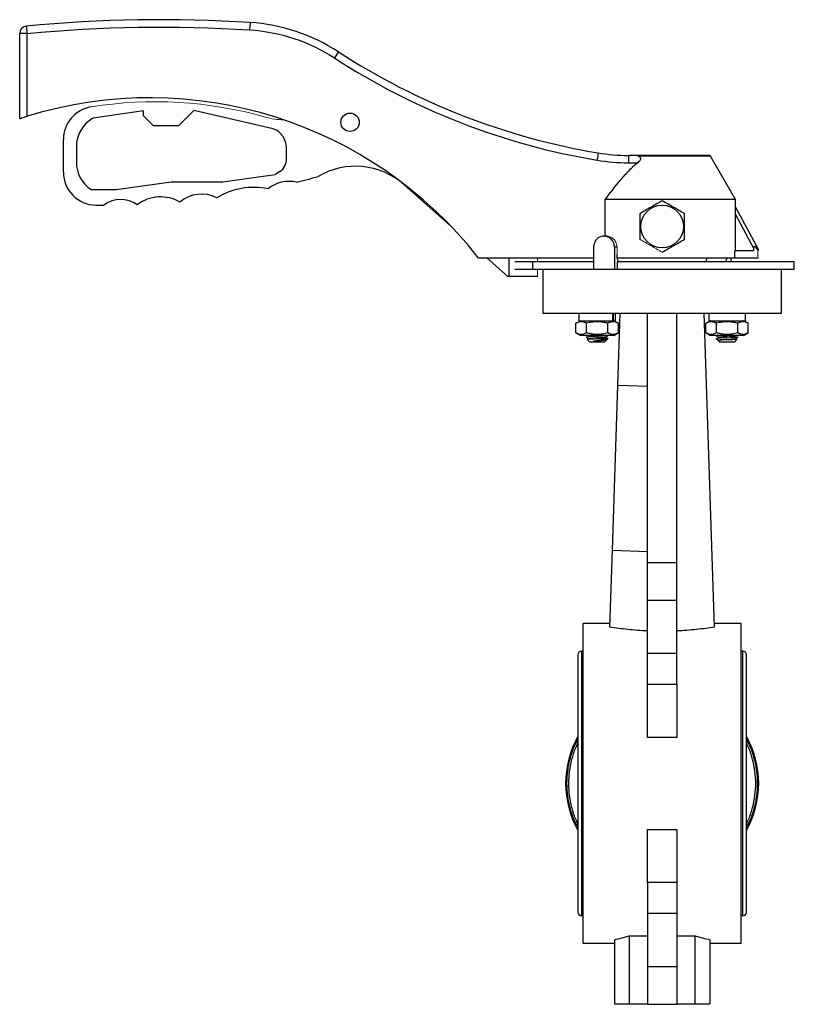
# Model space of a CAD drawing. Header units: millimetres. Extents: x 272 to 1252, y -257 to 567.
# Tile 2 of 8: x 272 to 483, y 14 to 282. Entities that reach past the tile are written whole.
import ezdxf

# ---------------------------------------------------------------- set-up
doc = ezdxf.new("R2010")
doc.units = ezdxf.units.MM

msp = doc.modelspace()

# ---------------------------------------------------------------- linework, layer by layer
at = {"color": 7, "linetype": 'Continuous', "lineweight": 25}
for p, q in [((274.21, 279.89), (274.41, 277.9)), ((335.15, 280.89), (335.02, 278.9)), ((274.41, 277.9), (272.41, 277.9)), ((272.41, 254.71), (272.41, 277.9)), ((274.41, 255.35), (274.41, 277.9)), ((359.22, 272.92), (358.13, 271.24)), ((306.09, 256.81), (292.46, 254.89)), ((306.09, 255.5), (306.09, 256.81)), ((308.86, 252.73), (306.09, 255.5)), ((319.85, 256.94), (315.64, 252.73)), ((341.42, 251.9), (319.85, 256.94)), ((315.64, 252.73), (308.86, 252.73)), ((343.96, 250.02), (344.51, 249.08)), ((284.31, 240.16), (284.31, 249.02)), ((287.84, 247.03), (287.84, 242.87)), ((345.06, 243.85), (345.06, 247.06)), ((429.99, 245.4), (429.66, 243.42)), ((440.24, 244.71), (438.22, 244.71)), ((438.22, 244.71), (438.22, 242.71)), ((467.41, 232.71), (460.55, 244.47)), ((438.22, 242.71), (440.74, 242.71)), ((327.78, 237.49), (342.01, 239.49)), ((343.24, 240.3), (342.01, 239.49)), ((298.69, 235.39), (313.65, 237.49)), ((313.65, 237.49), (327.78, 237.49)), ((389.68, 225.61), (377.1, 236.73)), ((291.84, 235.39), (298.69, 235.39)), ((431.79, 232.71), (431.79, 222.71)), ((467.41, 232.71), (431.79, 232.71)), ((467.41, 230.64), (467.41, 232.71)), ((467.41, 230.64), (473.63, 218.96)), ((467.39, 218.71), (467.39, 228.61)), ((467.39, 228.61), (472.28, 219.42)), ((431.4, 222.71), (431.65, 222.71)), ((432.33, 222.71), (431.65, 222.71)), ((428.73, 219.71), (428.73, 213.71)), ((435.11, 219.71), (434.43, 219.71)), ((434.43, 219.71), (434.43, 213.71)), ((467.16, 216.71), (467.16, 218.71)), ((472.28, 218.71), (467.16, 218.71)), ((472.28, 219.42), (472.28, 218.71)), ((428.73, 216.71), (397.41, 216.71)), ((405.41, 211.71), (399.75, 216.71)), ((405.62, 216.71), (405.62, 211.71)), ((412.2, 215.71), (407.24, 215.71)), ((428.73, 215.71), (412.2, 215.71)), ((412.2, 213.71), (412.2, 215.71)), ((483.41, 215.71), (435.11, 215.71)), ((435.11, 215.71), (435.11, 213.71)), ((467.16, 216.71), (435.14, 216.71)), ((466.08, 216.71), (466.08, 215.71)), ((473.51, 216.71), (467.16, 216.71)), ((483.41, 213.71), (483.41, 215.71)), ((407.24, 213.71), (412.2, 213.71)), ((412.2, 213.71), (428.73, 213.71)), ((414.91, 213.71), (414.91, 201.71)), ((428.73, 213.71), (434.43, 213.71)), ((434.43, 213.71), (435.11, 213.71)), ((435.11, 213.71), (483.41, 213.71)), ((479.91, 201.71), (479.91, 213.71)), ((405.62, 211.71), (405.41, 211.71)), ((413.41, 211.71), (405.62, 211.71)), ((414.91, 201.71), (479.91, 201.71)), ((424.73, 201.71), (424.73, 199.71)), ((434.09, 201.71), (434.09, 199.71)), ((434.73, 199.71), (434.73, 201.71)), ((435.35, 182.17), (436, 201.71)), ((443.41, 133.85), (443.41, 201.71)), ((451.41, 133.85), (451.41, 201.71)), ((461.66, 116.24), (458.81, 201.71)), ((460.08, 201.71), (460.08, 199.71)), ((470.08, 199.71), (470.08, 201.71)), ((425.23, 199.71), (423.92, 198.98)), ((423.93, 196.46), (423.93, 198.99)), ((424.73, 199.71), (433.87, 199.71)), ((426.83, 196.46), (426.83, 198.99)), ((432.63, 196.46), (432.63, 198.99)), ((434.09, 199.71), (433.87, 199.71)), ((434.09, 199.71), (434.73, 199.71)), ((435.53, 198.98), (434.23, 199.71)), ((435.53, 196.46), (435.53, 198.99)), ((460.58, 199.71), (459.28, 198.98)), ((459.28, 196.46), (459.28, 198.99)), ((460.08, 199.71), (470.08, 199.71)), ((462.18, 196.46), (462.18, 198.99)), ((467.98, 196.46), (467.98, 198.99)), ((470.89, 198.98), (469.58, 199.71)), ((470.88, 196.46), (470.88, 198.99)), ((423.92, 196.46), (425.23, 195.71)), ((427.33, 195.71), (427.45, 195.64)), ((434.22, 195.71), (435.53, 196.46)), ((459.28, 196.46), (460.59, 195.71)), ((467.36, 195.64), (467.48, 195.71)), ((469.58, 195.71), (470.89, 196.46)), ((426.75, 195.25), (427.45, 194.84)), ((427.74, 193.89), (427.02, 194.61)), ((429.9, 195.46), (429.86, 195.06)), ((432.21, 194.36), (431.74, 193.89)), ((432.04, 194.44), (432.61, 194.77)), ((432.64, 194.86), (432.63, 194.89)), ((432.66, 194.8), (432.72, 194.86)), ((462.1, 194.86), (462.15, 194.8)), ((462.2, 194.77), (462.77, 194.44)), ((462.6, 194.36), (463.07, 193.89)), ((464.91, 195.46), (464.95, 195.06)), ((467.07, 193.89), (467.79, 194.61)), ((467.37, 194.84), (468.07, 195.25)), ((433.85, 137.2), (435.35, 182.17)), ((435.35, 182.17), (443.41, 181.9)), ((433.15, 116.24), (433.85, 137.2)), ((433.85, 137.2), (443.41, 136.88)), ((443.41, 123.6), (443.41, 133.85)), ((443.41, 133.85), (451.41, 133.85)), ((451.41, 123.6), (451.41, 133.85)), ((443.41, 123.6), (451.41, 123.6)), ((443.41, 109.1), (443.41, 123.6)), ((451.41, 109.1), (451.41, 123.6)), ((433.18, 117.21), (425.91, 117.21)), ((425.91, 73.71), (425.91, 117.21)), ((468.91, 117.21), (461.63, 117.21)), ((468.91, 73.71), (468.91, 117.21)), ((424.46, 108.76), (424.46, 38.66)), ((425.91, 109.71), (425.41, 109.71)), ((451.41, 109.1), (443.41, 109.1)), ((443.41, 100.7), (443.41, 109.1)), ((451.41, 100.7), (451.41, 109.1)), ((469.41, 109.71), (468.91, 109.71)), ((470.36, 38.66), (470.36, 108.76)), ((443.41, 86.25), (443.41, 100.7)), ((443.41, 100.7), (451.41, 100.7)), ((451.41, 100.7), (451.41, 86.25)), ((451.41, 86.25), (443.41, 86.25)), ((425.91, 30.21), (425.91, 73.71)), ((468.91, 30.21), (468.91, 73.71)), ((443.41, 46.72), (443.41, 61.17)), ((443.41, 61.17), (451.41, 61.17)), ((451.41, 61.17), (451.41, 46.72)), ((443.41, 46.72), (443.41, 38.32)), ((451.41, 46.72), (443.41, 46.72)), ((451.41, 46.72), (451.41, 38.32)), ((425.41, 37.71), (425.91, 37.71)), ((451.41, 38.32), (443.41, 38.32)), ((443.41, 38.32), (443.41, 23.82)), ((451.41, 38.32), (451.41, 23.82)), ((468.91, 37.71), (469.41, 37.71)), ((438.41, 32.2), (443.41, 32.2)), ((438.41, 32.2), (438.41, 13.71)), ((451.41, 32.2), (456.41, 32.2)), ((456.41, 13.71), (456.41, 32.2)), ((425.91, 30.21), (434.41, 30.21)), ((434.41, 31.15), (434.41, 13.71)), ((460.41, 31.15), (460.41, 13.71)), ((460.41, 30.21), (468.91, 30.21)), ((443.41, 23.82), (451.41, 23.82)), ((443.41, 23.82), (443.41, 13.57)), ((451.41, 23.82), (451.41, 13.57)), ((434.41, 13.71), (438.41, 13.71)), ((438.41, 13.71), (443.41, 13.71)), ((443.41, 13.57), (451.41, 13.57)), ((451.41, 13.71), (456.41, 13.71)), ((456.41, 13.71), (460.41, 13.71))]:
    msp.add_line(p, q, dxfattribs=at)
at = {"color": 144, "linetype": 'Continuous', "lineweight": 18}
for p, q in [((292.3, 254.8), (292.46, 254.89)), ((435.11, 217.71), (435.11, 219.71)), ((473.51, 216.71), (473.51, 219.04)), ((413.41, 216.71), (413.41, 215.71)), ((473.51, 216.71), (473.63, 216.71)), ((413.41, 213.71), (413.41, 211.71)), ((433.87, 199.71), (433.87, 201.71)), ((462.18, 194.89), (462.1, 194.87))]:
    msp.add_line(p, q, dxfattribs=at)
at = {"color": 8, "linetype": 'Continuous', "lineweight": 25}
for p, q in [((460.55, 244.47), (440.98, 244.47)), ((425.41, 109.71), (425.41, 73.71)), ((469.41, 73.71), (469.41, 109.71)), ((425.41, 73.71), (425.41, 37.71)), ((469.41, 37.71), (469.41, 73.71))]:
    msp.add_line(p, q, dxfattribs=at)
at = {"color": 144, "linetype": 'Continuous', "lineweight": 18, "flags": 128}
for points in [[(465.07, 195.45), (465.79, 195.42), (466.72, 195.38), (467.45, 195.34), (467.92, 195.29), (468.07, 195.25), (467.94, 195.22), (467.49, 195.17), (466.76, 195.13), (465.85, 195.09), (464.84, 195.05), (463.86, 195), (463.02, 194.96), (462.41, 194.92), (462.18, 194.89), (462.18, 194.89)], [(467.35, 195.64), (467.22, 195.61), (466.81, 195.56), (466.21, 195.52), (465.48, 195.48), (464.71, 195.43), (463.97, 195.39), (463.36, 195.35), (462.94, 195.31), (462.77, 195.26), (462.85, 195.22), (463.18, 195.18), (463.73, 195.13), (464.43, 195.09), (464.95, 195.06), (464.95, 195.06)]]:
    msp.add_lwpolyline(points, dxfattribs=at)
at = {"color": 7, "linetype": 'Continuous', "lineweight": 25}
for centre, radius in [((362.41, 253.72), 2.5), ((447.41, 225.36), 5.82)]:
    msp.add_circle(centre, radius, dxfattribs=at)
for centre, radius, start, end in [((310.94, -99.59), 381.25, 86.3588, 95.5275), ((274.41, 277.9), 2, 95.5275, 180), ((331.97, 230.99), 50, 56.9764, 86.3588), ((460.62, 428.91), 186.05, 236.9764, 260.5262), ((307.89, 146.84), 113.56, 37.9733, 107.1489), ((293.31, 249.02), 9, 99.2303, 180), ((296.84, 247.03), 9, 120.2564, 180), ((340.5, 248.01), 4, 30.2564, 76.8425), ((341.06, 247.06), 4, 0, 30.2564), ((438.22, 294.71), 50, 260.5262, 270), ((460.12, 244.21), 0.5, 30.2564, 90), ((296.84, 242.87), 9, 180, 236.2392), ((341.06, 243.65), 4, 303.0773, 2.9743), ((363.86, 221.75), 20, 48.52, 120.5642), ((293.31, 240.16), 9, 180, 268.9083), ((297.1, 439.17), 208.04, 284.1129, 285.7831), ((336.19, 216.71), 19.29, 78.4452, 121.487), ((345.77, 228.57), 9.07, 76.9071, 129.121), ((310.8, 222.93), 10.48, 59.8731, 127.3766), ((321.95, 225.1), 9.07, 62.6837, 130.5616), ((297.1, 439.17), 208.04, 268.9083, 269.5068), ((299.95, 225.1), 7.61, 53.9171, 127.6108), ((425.41, 108.76), 0.95, 90, 180), ((469.41, 108.76), 0.95, 0, 90), ((447.41, 73.71), 26.3, 150.765, 209.235), ((447.41, 73.71), 26.3, 330.765, 29.235), ((425.41, 38.66), 0.95, 180, 270), ((469.41, 38.66), 0.95, 270, 0), ((425.41, 73.71), 43.5, 281.9405, 287.3886), ((469.41, 73.71), 43.5, 252.6114, 258.0595)]:
    msp.add_arc(centre, radius, start, end, dxfattribs=at)
at = {"color": 144, "linetype": 'Continuous', "lineweight": 18}
for centre, radius, start, end in [((309.42, 149.86), 109.46, 74.1239, 99.2303), ((344.83, 274.38), 20, 254.1239, 268.5734)]:
    msp.add_arc(centre, radius, start, end, dxfattribs=at)
at = {"color": 7, "linetype": 'Continuous', "lineweight": 25}
msp.add_ellipse((474.44, 215.37), major_axis=(-1.99, 4.56), ratio=0.185493, start_param=5.561421, end_param=6.686104, dxfattribs=at)
for points in [[(274.41, 277.9), (294.55, 279.85), (314.82, 280.18), (335.02, 278.9)], [(335.02, 278.9), (343.26, 278.37), (351.22, 275.73), (358.13, 271.24)], [(358.13, 271.24), (379.81, 257.15), (404.16, 247.68), (429.66, 243.42)], [(429.66, 243.42), (432.49, 242.95), (435.36, 242.71), (438.22, 242.71)], [(447.41, 232.36), (446.4, 231.78), (444.37, 230.61), (442.35, 229.44), (441.34, 228.86)], [(453.47, 228.86), (452.46, 229.44), (450.44, 230.61), (448.42, 231.78), (447.41, 232.36)], [(441.34, 228.86), (441.34, 227.69), (441.34, 225.36), (441.34, 223.03), (441.34, 221.86)], [(453.47, 221.86), (453.47, 223.03), (453.47, 225.36), (453.47, 227.69), (453.47, 228.86)], [(447.41, 218.36), (448.42, 218.94), (450.44, 220.11), (452.46, 221.28), (453.47, 221.86)]]:
    msp.add_open_spline(points, degree=3, dxfattribs=at)
for points, knots in [([(272.41, 254.71), (272.41, 254.71), (272.42, 254.71), (272.47, 254.73), (272.51, 254.74), (272.62, 254.78), (272.68, 254.8), (272.83, 254.85), (272.91, 254.88), (273.19, 254.97), (273.42, 255.04), (273.77, 255.15), (273.9, 255.19), (274.15, 255.27), (274.28, 255.31), (274.41, 255.35)], [0, 0, 0, 0, 0.125, 0.125, 0.25, 0.25, 0.375, 0.375, 0.5, 0.5, 0.75, 0.75, 0.875, 0.875, 1, 1, 1, 1]), ([(460.12, 244.71), (460.12, 244.71), (457.51, 244.71), (449.18, 244.71), (444.14, 244.71), (440.24, 244.71)], [0, 0, 0, 0, 0.5, 0.5, 1, 1, 1, 1]), ([(440.98, 244.47), (440.95, 244.48), (440.88, 244.52), (440.77, 244.57), (440.67, 244.61), (440.55, 244.66), (440.4, 244.7), (440.3, 244.71), (440.24, 244.71)], [0, 0, 0, 0, 0.121166, 0.2453, 0.372602, 0.50326, 0.736639, 1, 1, 1, 1]), ([(440.98, 244.47), (441.06, 244.43), (441.13, 244.39), (441.26, 244.29), (441.33, 244.23), (441.43, 244.1), (441.47, 244.03), (441.51, 243.87), (441.52, 243.77), (441.48, 243.59), (441.44, 243.49), (441.34, 243.32), (441.28, 243.23), (441.07, 242.99), (440.91, 242.85), (440.74, 242.71)], [0, 0, 0, 0, 0.125, 0.125, 0.25, 0.25, 0.375, 0.375, 0.5, 0.5, 0.625, 0.625, 0.75, 0.75, 1, 1, 1, 1]), ([(440.74, 242.71), (439.86, 242), (439.04, 241.24), (437.47, 239.64), (436.71, 238.81), (434.52, 236.27), (433.14, 234.51), (431.79, 232.71)], [0, 0, 0, 0, 0.25, 0.25, 0.5, 0.5, 1, 1, 1, 1]), ([(467.39, 228.61), (467.39, 228.98), (467.39, 229.35), (467.4, 229.89), (467.4, 230.07), (467.4, 230.31), (467.4, 230.39), (467.41, 230.53), (467.41, 230.6), (467.41, 230.64)], [0, 0, 0, 0, 0.5, 0.5, 0.75, 0.75, 0.875, 0.875, 1, 1, 1, 1]), ([(431.4, 222.71), (431.22, 222.71), (431.05, 222.69), (430.7, 222.61), (430.53, 222.56), (430.21, 222.41), (430.05, 222.31), (429.76, 222.1), (429.63, 221.97), (429.38, 221.69), (429.27, 221.54), (429.08, 221.21), (429, 221.04), (428.8, 220.5), (428.73, 220.11), (428.73, 219.71)], [0, 0, 0, 0, 0.125, 0.125, 0.25, 0.25, 0.375, 0.375, 0.5, 0.5, 0.625, 0.625, 0.75, 0.75, 1, 1, 1, 1]), ([(434.43, 219.71), (434.43, 219.91), (434.41, 220.1), (434.34, 220.49), (434.28, 220.68), (434.14, 221.04), (434.06, 221.21), (433.85, 221.54), (433.73, 221.69), (433.48, 221.97), (433.34, 222.09), (433.03, 222.31), (432.87, 222.41), (432.37, 222.63), (432.01, 222.71), (431.65, 222.71)], [0, 0, 0, 0, 0.125, 0.125, 0.25, 0.25, 0.375, 0.375, 0.5, 0.5, 0.625, 0.625, 0.75, 0.75, 1, 1, 1, 1]), ([(435.79, 215.71), (435.75, 215.71), (435.71, 215.72), (435.62, 215.77), (435.57, 215.81), (435.49, 215.91), (435.45, 215.97), (435.38, 216.12), (435.34, 216.2), (435.25, 216.48), (435.2, 216.7), (435.13, 217.18), (435.11, 217.45), (435.11, 217.71)], [0, 0, 0, 0, 0.125, 0.125, 0.25, 0.25, 0.375, 0.375, 0.5, 0.5, 0.75, 0.75, 1, 1, 1, 1]), ([(459.02, 215.71), (459.09, 215.73), (459.25, 215.77), (459.45, 216.13), (459.57, 216.46), (459.6, 216.69), (459.6, 216.71)], [0, 0, 0, 0, 0.32291, 0.645819, 0.968729, 1, 1, 1, 1]), ([(465.03, 216.71), (465.01, 216.62), (464.94, 216.34), (464.74, 215.99), (464.49, 215.74), (464.32, 215.72), (464.25, 215.71)], [0, 0, 0, 0, 0.137188, 0.461297, 0.785678, 1, 1, 1, 1]), ([(426.83, 198.99), (426.77, 199.02), (426.64, 199.09), (426.46, 199.17), (426.27, 199.25), (426.03, 199.33), (425.74, 199.4), (425.38, 199.43), (425.02, 199.4), (424.66, 199.31), (424.3, 199.18), (424.05, 199.05), (423.93, 198.99)], [0, 0, 0, 0, 0.066349, 0.131006, 0.194349, 0.256807, 0.379184, 0.499961, 0.620748, 0.743135, 0.868961, 1, 1, 1, 1]), ([(429.73, 199.42), (429.63, 199.42), (429.44, 199.42), (429.16, 199.4), (428.87, 199.38), (428.59, 199.35), (428.15, 199.29), (427.56, 199.18), (427.08, 199.05), (426.83, 198.99)], [0, 0, 0, 0, 0.097242, 0.193977, 0.290898, 0.388681, 0.487968, 0.738799, 1, 1, 1, 1]), ([(432.63, 198.99), (432.5, 199.02), (432.26, 199.09), (431.89, 199.17), (431.52, 199.25), (431.12, 199.31), (430.68, 199.37), (430.21, 199.41), (429.89, 199.42), (429.73, 199.42)], [0, 0, 0, 0, 0.1317738, 0.2602111, 0.3860491, 0.5101301, 0.6753906, 0.8376318, 1, 1, 1, 1]), ([(435.53, 198.99), (435.47, 199.02), (435.34, 199.09), (435.16, 199.17), (434.97, 199.25), (434.73, 199.33), (434.43, 199.4), (434.08, 199.43), (433.72, 199.4), (433.36, 199.31), (433, 199.18), (432.75, 199.05), (432.63, 198.99)], [0, 0, 0, 0, 0.066349, 0.131006, 0.194349, 0.256807, 0.379184, 0.499961, 0.620749, 0.743135, 0.868961, 1, 1, 1, 1]), ([(462.18, 198.99), (462.12, 199.02), (462, 199.09), (461.81, 199.17), (461.63, 199.25), (461.39, 199.33), (461.09, 199.4), (460.73, 199.43), (460.38, 199.4), (460.02, 199.31), (459.65, 199.18), (459.41, 199.05), (459.28, 198.99)], [0, 0, 0, 0, 0.066349, 0.131006, 0.194349, 0.256807, 0.379184, 0.499961, 0.620748, 0.743135, 0.868961, 1, 1, 1, 1]), ([(465.08, 199.42), (464.99, 199.42), (464.8, 199.42), (464.51, 199.4), (464.23, 199.38), (463.94, 199.35), (463.51, 199.29), (462.92, 199.18), (462.43, 199.05), (462.18, 198.99)], [0, 0, 0, 0, 0.097242, 0.193977, 0.290898, 0.388681, 0.487968, 0.738799, 1, 1, 1, 1]), ([(467.98, 198.99), (467.86, 199.02), (467.61, 199.09), (467.24, 199.17), (466.88, 199.25), (466.48, 199.31), (466.04, 199.37), (465.56, 199.41), (465.24, 199.42), (465.08, 199.42)], [0, 0, 0, 0, 0.1317738, 0.2602111, 0.3860491, 0.5101301, 0.6753906, 0.8376318, 1, 1, 1, 1]), ([(470.88, 198.99), (470.82, 199.02), (470.7, 199.09), (470.51, 199.17), (470.33, 199.25), (470.09, 199.33), (469.79, 199.4), (469.43, 199.43), (469.08, 199.4), (468.72, 199.31), (468.35, 199.18), (468.11, 199.05), (467.98, 198.99)], [0, 0, 0, 0, 0.066349, 0.131006, 0.194349, 0.256807, 0.379184, 0.499961, 0.620749, 0.743135, 0.868961, 1, 1, 1, 1]), ([(423.93, 196.46), (423.99, 196.42), (424.11, 196.35), (424.3, 196.26), (424.48, 196.19), (424.72, 196.1), (425.02, 196.03), (425.38, 196), (425.74, 196.03), (426.09, 196.12), (426.46, 196.26), (426.7, 196.39), (426.83, 196.46)], [0, 0, 0, 0, 0.066532, 0.131334, 0.194788, 0.257328, 0.379522, 0.50007, 0.620608, 0.742791, 0.868725, 1, 1, 1, 1]), ([(429.73, 195.71), (429.14, 195.71), (428.55, 195.71), (427.46, 195.71), (426.96, 195.71), (426.13, 195.71), (425.8, 195.71), (425.35, 195.71), (425.23, 195.71), (425.23, 195.71)], [0, 0, 0, 0, 0.25, 0.25, 0.5, 0.5, 0.75, 0.75, 1, 1, 1, 1]), ([(426.83, 196.46), (426.95, 196.42), (427.2, 196.36), (427.57, 196.27), (427.94, 196.19), (428.34, 196.12), (428.78, 196.06), (429.25, 196.02), (429.57, 196.01), (429.73, 196.01)], [0, 0, 0, 0, 0.132605, 0.261773, 0.388259, 0.512926, 0.677276, 0.838591, 1, 1, 1, 1]), ([(429.73, 196.01), (429.82, 196.01), (430.01, 196.01), (430.3, 196.03), (430.59, 196.05), (430.87, 196.08), (431.31, 196.15), (431.9, 196.26), (432.38, 196.39), (432.63, 196.46)], [0, 0, 0, 0, 0.097436, 0.194367, 0.291502, 0.389525, 0.48909, 0.739264, 1, 1, 1, 1]), ([(434.23, 195.71), (434.23, 195.71), (434.11, 195.71), (433.66, 195.71), (433.33, 195.71), (432.49, 195.71), (431.99, 195.71), (430.91, 195.71), (430.32, 195.71), (429.73, 195.71)], [0, 0, 0, 0, 0.25, 0.25, 0.5, 0.5, 0.75, 0.75, 1, 1, 1, 1]), ([(432.63, 196.46), (432.69, 196.42), (432.81, 196.35), (433, 196.26), (433.18, 196.19), (433.42, 196.1), (433.72, 196.03), (434.08, 196), (434.43, 196.03), (434.79, 196.12), (435.16, 196.26), (435.4, 196.39), (435.53, 196.46)], [0, 0, 0, 0, 0.066532, 0.131334, 0.194788, 0.257328, 0.379522, 0.50007, 0.620608, 0.742791, 0.868725, 1, 1, 1, 1]), ([(459.28, 196.46), (459.35, 196.42), (459.47, 196.35), (459.66, 196.26), (459.84, 196.19), (460.08, 196.1), (460.38, 196.03), (460.73, 196), (461.09, 196.03), (461.45, 196.12), (461.82, 196.26), (462.06, 196.39), (462.18, 196.46)], [0, 0, 0, 0, 0.066532, 0.131334, 0.194788, 0.257328, 0.379522, 0.50007, 0.620608, 0.742791, 0.868725, 1, 1, 1, 1]), ([(465.08, 195.71), (464.49, 195.71), (463.91, 195.71), (462.82, 195.71), (462.32, 195.71), (461.48, 195.71), (461.15, 195.71), (460.7, 195.71), (460.58, 195.71), (460.58, 195.71)], [0, 0, 0, 0, 0.25, 0.25, 0.5, 0.5, 0.75, 0.75, 1, 1, 1, 1]), ([(462.18, 196.46), (462.31, 196.42), (462.56, 196.36), (462.93, 196.27), (463.29, 196.19), (463.69, 196.12), (464.13, 196.06), (464.61, 196.02), (464.92, 196.01), (465.08, 196.01)], [0, 0, 0, 0, 0.132605, 0.261773, 0.388259, 0.512926, 0.677276, 0.838591, 1, 1, 1, 1]), ([(465.08, 196.01), (465.18, 196.01), (465.37, 196.01), (465.66, 196.03), (465.94, 196.05), (466.23, 196.08), (466.66, 196.15), (467.25, 196.26), (467.74, 196.39), (467.98, 196.46)], [0, 0, 0, 0, 0.097436, 0.194367, 0.291502, 0.389525, 0.48909, 0.739264, 1, 1, 1, 1]), ([(469.58, 195.71), (469.58, 195.71), (469.47, 195.71), (469.02, 195.71), (468.68, 195.71), (467.85, 195.71), (467.35, 195.71), (466.26, 195.71), (465.67, 195.71), (465.08, 195.71)], [0, 0, 0, 0, 0.25, 0.25, 0.5, 0.5, 0.75, 0.75, 1, 1, 1, 1]), ([(467.98, 196.46), (468.05, 196.42), (468.17, 196.35), (468.36, 196.26), (468.54, 196.19), (468.78, 196.1), (469.08, 196.03), (469.43, 196), (469.79, 196.03), (470.15, 196.12), (470.52, 196.26), (470.76, 196.39), (470.88, 196.46)], [0, 0, 0, 0, 0.0665324, 0.1313344, 0.1947875, 0.2573284, 0.3795224, 0.5000704, 0.6206082, 0.7427915, 0.8687251, 1, 1, 1, 1]), ([(431.74, 193.89), (431.74, 193.89), (431.69, 193.89), (431.49, 193.89), (431.34, 193.89), (430.97, 193.89), (430.75, 193.89), (430.27, 193.89), (430, 193.89), (429.48, 193.89), (429.22, 193.89), (428.73, 193.89), (428.51, 193.89), (428.14, 193.89), (427.99, 193.89), (427.79, 193.89), (427.74, 193.89), (427.74, 193.89)], [0, 0, 0, 0, 0.125, 0.125, 0.25, 0.25, 0.375, 0.375, 0.5, 0.5, 0.625, 0.625, 0.75, 0.75, 0.875, 0.875, 1, 1, 1, 1]), ([(428.73, 194.2), (428.93, 194.23), (429.33, 194.28), (430.05, 194.37), (430.77, 194.46), (431.47, 194.54), (432.06, 194.63), (432.46, 194.72), (432.66, 194.78), (432.65, 194.81), (432.65, 194.81)], [0, 0, 0, 0, 0.127988, 0.260546, 0.397677, 0.539385, 0.685676, 0.836552, 0.992016, 1, 1, 1, 1]), ([(432.03, 195.24), (432.15, 195.31), (432.39, 195.44), (432.62, 195.58), (432.74, 195.65)], [0, 0, 0, 0, 0.499804, 1, 1, 1, 1]), ([(462.07, 195.65), (462.19, 195.58), (462.42, 195.44), (462.66, 195.31), (462.78, 195.24)], [0, 0, 0, 0, 0.500196, 1, 1, 1, 1]), ([(462.21, 194.78), (462.19, 194.79), (462.09, 194.83), (462.14, 194.86), (462.18, 194.89)], [0, 0, 0, 0, 0.182199, 1, 1, 1, 1]), ([(467.07, 193.89), (467.07, 193.89), (467.07, 193.89), (467.05, 193.89), (467.04, 193.89), (467.01, 193.89), (466.97, 193.89), (466.9, 193.89), (466.75, 193.89), (466.49, 193.89), (466.18, 193.89), (465.82, 193.89), (465.45, 193.89), (465.07, 193.89), (464.69, 193.89), (464.32, 193.89), (463.96, 193.89), (463.65, 193.89), (463.39, 193.89), (463.22, 193.89), (463.13, 193.89), (463.08, 193.89), (463.07, 193.89), (463.07, 193.89)], [0, 0, 0, 0, 0.020143, 0.040132, 0.060045, 0.079962, 0.099964, 0.120131, 0.185069, 0.250093, 0.315032, 0.380056, 0.44, 0.500029, 0.559973, 0.620002, 0.68494, 0.749964, 0.814903, 0.879927, 0.92004, 0.95985, 1, 1, 1, 1]), ([(464.07, 194.45), (464.06, 194.46), (463.81, 194.49), (463.55, 194.52), (463.35, 194.55), (463.34, 194.55)], [0, 0, 0, 0, 0.018619, 0.953641, 1, 1, 1, 1]), ([(443.41, 115.22), (442.49, 115.26), (441.59, 115.32), (439.8, 115.46), (438.92, 115.54), (437.2, 115.72), (436.36, 115.82), (434.72, 116.03), (433.92, 116.14), (433.15, 116.24)], [0, 0, 0, 0, 0.25, 0.25, 0.5, 0.5, 0.75, 0.75, 1, 1, 1, 1]), ([(461.66, 116.24), (460.89, 116.14), (460.09, 116.03), (458.45, 115.82), (457.61, 115.72), (455.88, 115.54), (455, 115.46), (453.22, 115.32), (452.32, 115.26), (451.41, 115.22)], [0, 0, 0, 0, 0.25, 0.25, 0.5, 0.5, 0.75, 0.75, 1, 1, 1, 1]), ([(424.46, 61.79), (424.13, 62.39), (423.27, 64.01), (422.34, 66.87), (421.64, 70.25), (421.41, 73.71), (421.64, 77.17), (422.34, 80.55), (423.27, 83.41), (424.13, 85.03), (424.46, 85.63)], [0, 0, 0, 0, 0.082731, 0.221821, 0.36091, 0.5, 0.63909, 0.778179, 0.917269, 1, 1, 1, 1]), ([(424.46, 84.7), (424.23, 84.25), (423.5, 82.83), (422.7, 80.24), (422.04, 77.01), (421.84, 73.71), (422.04, 70.41), (422.7, 67.18), (423.5, 64.59), (424.23, 63.16), (424.46, 62.72)], [0, 0, 0, 0, 0.066156, 0.210771, 0.355385, 0.499999, 0.644614, 0.789228, 0.933842, 1, 1, 1, 1]), ([(470.36, 85.63), (470.68, 85.03), (471.54, 83.41), (472.47, 80.55), (473.17, 77.17), (473.4, 73.71), (473.17, 70.25), (472.47, 66.87), (471.54, 64.01), (470.68, 62.39), (470.36, 61.79)], [0, 0, 0, 0, 0.0827315, 0.221821, 0.3609106, 0.5000001, 0.6390896, 0.7781791, 0.9172686, 1, 1, 1, 1]), ([(470.36, 62.72), (470.58, 63.16), (471.31, 64.59), (472.11, 67.18), (472.77, 70.41), (472.97, 73.71), (472.77, 77.01), (472.11, 80.24), (471.31, 82.83), (470.58, 84.25), (470.36, 84.7)], [0, 0, 0, 0, 0.066157, 0.210771, 0.355386, 0.5, 0.644615, 0.789229, 0.933843, 1, 1, 1, 1])]:
    msp.add_open_spline(points, degree=3, knots=knots, dxfattribs=at)
at = {"color": 144, "linetype": 'Continuous', "lineweight": 18}
for points, knots in [([(435.11, 219.71), (435.11, 219.91), (435.09, 220.1), (435.02, 220.49), (434.97, 220.68), (434.83, 221.04), (434.74, 221.21), (434.54, 221.54), (434.42, 221.69), (434.16, 221.97), (434.02, 222.09), (433.72, 222.31), (433.55, 222.41), (433.06, 222.63), (432.69, 222.71), (432.33, 222.71)], [0, 0, 0, 0, 0.125, 0.125, 0.25, 0.25, 0.375, 0.375, 0.5, 0.5, 0.625, 0.625, 0.75, 0.75, 1, 1, 1, 1]), ([(473.51, 219.04), (473.54, 219), (473.56, 218.97), (473.6, 218.94), (473.61, 218.94), (473.62, 218.94), (473.63, 218.95), (473.63, 218.96)], [0, 0, 0, 0, 0.5, 0.5, 0.75, 0.75, 1, 1, 1, 1]), ([(473.55, 218.99), (473.54, 219), (473.53, 219.01), (473.52, 219.03), (473.51, 219.04)], [0, 0, 0, 0, 0.507093, 1, 1, 1, 1]), ([(473.63, 218.96), (473.63, 218.95), (473.63, 218.94), (473.62, 218.94), (473.62, 218.94)], [0, 0, 0, 0, 0.8535282, 1, 1, 1, 1]), ([(425.23, 199.71), (425.23, 199.71), (425.35, 199.71), (425.8, 199.71), (426.13, 199.71), (426.96, 199.71), (427.46, 199.71), (428.55, 199.71), (429.14, 199.71), (429.73, 199.71)], [0, 0, 0, 0, 0.25, 0.25, 0.5, 0.5, 0.75, 0.75, 1, 1, 1, 1]), ([(429.73, 199.71), (430.31, 199.71), (431.48, 199.71), (432.9, 199.71), (433.4, 199.71), (433.62, 199.71)], [0, 0, 0, 0, 0.367171, 0.734342, 1, 1, 1, 1]), ([(433.87, 199.71), (433.88, 199.71), (434.21, 199.71), (434.22, 199.71), (434.23, 199.71)], [0, 0, 0, 0, 0.01561, 1, 1, 1, 1]), ([(460.58, 199.71), (460.58, 199.71), (460.7, 199.71), (461.15, 199.71), (461.48, 199.71), (462.32, 199.71), (462.82, 199.71), (463.91, 199.71), (464.49, 199.71), (465.08, 199.71)], [0, 0, 0, 0, 0.25, 0.25, 0.5, 0.5, 0.75, 0.75, 1, 1, 1, 1]), ([(465.08, 199.71), (465.67, 199.71), (466.26, 199.71), (467.35, 199.71), (467.85, 199.71), (468.68, 199.71), (469.02, 199.71), (469.47, 199.71), (469.58, 199.71), (469.58, 199.71)], [0, 0, 0, 0, 0.25, 0.25, 0.5, 0.5, 0.75, 0.75, 1, 1, 1, 1]), ([(427.67, 195.71), (427.62, 195.7), (427.45, 195.68), (427.4, 195.65), (427.55, 195.61), (427.97, 195.56), (428.58, 195.52), (429.2, 195.48), (429.6, 195.46), (429.74, 195.45)], [0, 0, 0, 0, 0.064825, 0.233674, 0.402569, 0.571523, 0.740544, 0.909546, 1, 1, 1, 1]), ([(429.9, 195.46), (430.19, 195.47), (430.82, 195.5), (431.68, 195.54), (432.35, 195.58), (432.69, 195.62), (432.77, 195.66), (432.71, 195.69), (432.5, 195.7), (432.43, 195.71)], [0, 0, 0, 0, 0.151444, 0.324636, 0.497896, 0.671162, 0.779323, 0.930772, 1, 1, 1, 1]), ([(462.09, 195.65), (462.08, 195.65), (462.04, 195.66), (462.11, 195.69), (462.31, 195.7), (462.38, 195.71)], [0, 0, 0, 0, 0.142915, 0.731128, 1, 1, 1, 1]), ([(429.9, 195.46), (429.6, 195.45), (428.97, 195.42), (428.07, 195.38), (427.31, 195.34), (426.86, 195.3), (426.7, 195.26), (426.76, 195.25), (426.77, 195.25)], [0, 0, 0, 0, 0.17397, 0.37302, 0.572061, 0.770725, 0.956268, 1, 1, 1, 1]), ([(427.02, 194.61), (427.01, 194.62), (427.07, 194.64), (427.35, 194.66), (427.56, 194.67), (428.09, 194.69), (428.41, 194.7), (429.12, 194.72), (429.5, 194.73), (429.89, 194.74)], [0, 0, 0, 0, 0.25, 0.25, 0.5, 0.5, 0.75, 0.75, 1, 1, 1, 1]), ([(429.86, 195.06), (429.7, 195.05), (429.37, 195.03), (428.9, 195.01), (428.46, 194.98), (428.08, 194.95), (427.77, 194.93), (427.56, 194.9), (427.44, 194.87), (427.42, 194.85), (427.51, 194.82), (427.7, 194.79), (427.98, 194.76), (428.33, 194.74), (428.61, 194.72), (428.75, 194.71)], [0, 0, 0, 0, 0.077246, 0.154472, 0.231721, 0.308951, 0.3862, 0.46343, 0.540678, 0.617909, 0.695157, 0.772389, 0.849635, 0.926869, 1, 1, 1, 1]), ([(431.94, 194.49), (431.94, 194.49), (432.01, 194.49), (432.05, 194.47), (432.05, 194.44), (431.94, 194.41), (431.73, 194.39), (431.44, 194.36), (431.06, 194.33), (430.63, 194.3), (430.16, 194.28), (429.67, 194.25), (429.18, 194.22), (428.88, 194.21), (428.73, 194.2)], [0, 0, 0, 0, 0.002366, 0.093067, 0.183753, 0.274456, 0.36514, 0.455844, 0.546527, 0.637232, 0.727915, 0.818621, 0.909299, 1, 1, 1, 1]), ([(428.73, 194.2), (429.07, 194.21), (429.46, 194.22), (430.26, 194.25), (430.66, 194.26), (431.36, 194.29), (431.66, 194.31), (432.08, 194.33), (432.2, 194.35), (432.21, 194.36)], [0, 0, 0, 0, 0.25, 0.25, 0.5, 0.5, 0.75, 0.75, 1, 1, 1, 1]), ([(429.74, 195.05), (429.82, 195.05), (430.23, 195.03), (430.97, 195), (431.82, 194.96), (432.35, 194.92), (432.52, 194.9), (432.57, 194.9)], [0, 0, 0, 0, 0.060779, 0.331517, 0.601795, 0.872139, 1, 1, 1, 1]), ([(432.01, 195.24), (432, 195.24), (431.98, 195.21), (431.66, 195.18), (431.11, 195.13), (430.47, 195.1), (430.04, 195.07), (429.86, 195.06)], [0, 0, 0, 0, 0.128303, 0.364937, 0.601602, 0.838318, 1, 1, 1, 1]), ([(432.71, 194.87), (432.71, 194.87), (432.75, 194.86), (432.53, 194.84), (432.02, 194.81), (431.22, 194.78), (430.47, 194.76), (430.02, 194.75), (429.89, 194.74)], [0, 0, 0, 0, 0.015796, 0.243272, 0.468772, 0.692176, 0.913486, 1, 1, 1, 1]), ([(431.86, 194.4), (431.93, 194.4), (432.19, 194.39), (432.2, 194.37), (432.21, 194.36)], [0, 0, 0, 0, 0.277117, 1, 1, 1, 1]), ([(462.6, 194.36), (462.59, 194.37), (462.64, 194.38), (462.87, 194.4), (463.05, 194.41), (463.5, 194.43), (463.78, 194.44), (464.39, 194.47), (464.73, 194.48), (465.41, 194.5), (465.75, 194.51), (466.4, 194.53), (466.7, 194.54), (467.2, 194.56), (467.41, 194.57), (467.7, 194.59), (467.78, 194.6), (467.79, 194.61)], [0, 0, 0, 0, 0.125, 0.125, 0.25, 0.25, 0.375, 0.375, 0.5, 0.5, 0.625, 0.625, 0.75, 0.75, 0.875, 0.875, 1, 1, 1, 1]), ([(467.36, 194.84), (467.34, 194.83), (467.3, 194.82), (467.11, 194.79), (466.83, 194.76), (466.47, 194.74), (466.05, 194.71), (465.58, 194.68), (465.09, 194.66), (464.6, 194.63), (464.13, 194.6), (463.71, 194.57), (463.34, 194.55), (463.05, 194.52), (462.85, 194.49), (462.75, 194.47), (462.76, 194.44), (462.83, 194.42), (462.93, 194.41), (462.95, 194.4)], [0, 0, 0, 0, 0.057029, 0.118531, 0.180044, 0.241548, 0.303059, 0.364565, 0.426074, 0.487582, 0.54909, 0.6106, 0.672105, 0.733617, 0.795121, 0.856633, 0.918136, 0.97965, 1, 1, 1, 1]), ([(466.06, 194.71), (466.23, 194.71), (466.57, 194.7), (467, 194.68), (467.36, 194.66), (467.62, 194.65), (467.78, 194.63), (467.79, 194.62), (467.79, 194.61)], [0, 0, 0, 0, 0.164616, 0.333668, 0.501733, 0.668809, 0.834899, 1, 1, 1, 1])]:
    msp.add_open_spline(points, degree=3, knots=knots, dxfattribs=at)
msp.add_open_spline([(441.34, 221.86), (442.35, 221.28), (444.37, 220.11), (446.4, 218.94), (447.41, 218.36)], degree=3, dxfattribs=at)

doc.saveas('drawing.dxf')
